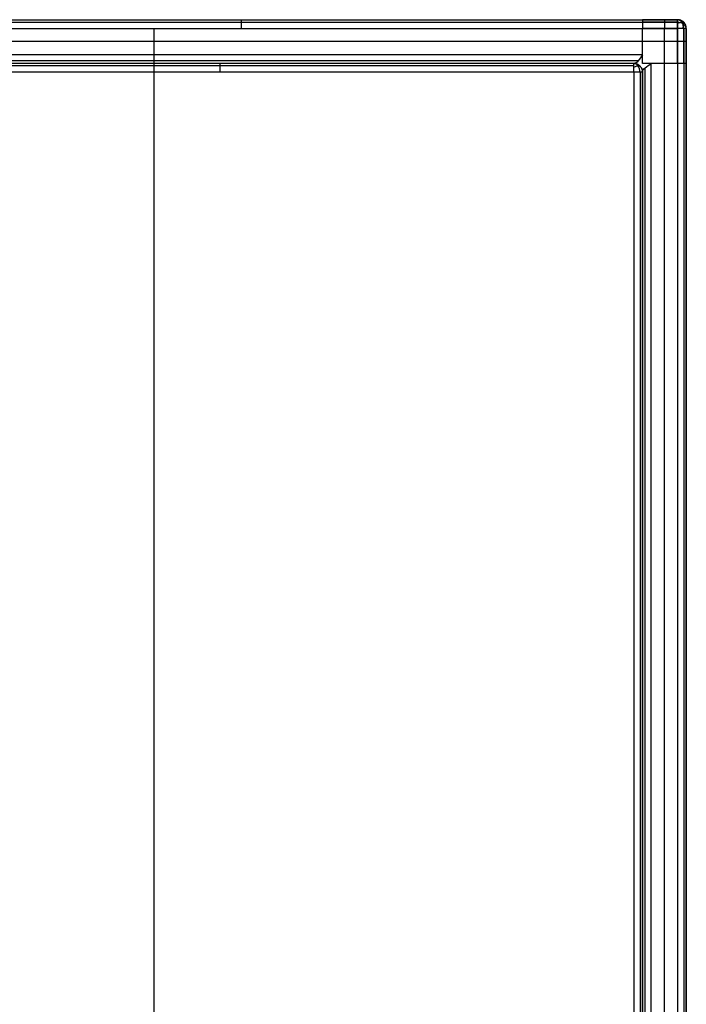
# Model space of a CAD drawing. Header units: millimetres. Extents: x -15.2 to 0, y -0.1 to 44.9.
# Tile 12 of 12: x -7.6 to 0, y 33.6 to 44.9. Entities that reach past the tile are written whole.
import ezdxf

# ---------------------------------------------------------------- set-up
doc = ezdxf.new("R2010")
doc.units = ezdxf.units.MM
doc.header["$MEASUREMENT"] = 0
doc.layers.add('Default', color=7, linetype='Continuous', true_color=0x000000)

msp = doc.modelspace()

# ---------------------------------------------------------------- linework, layer by layer
at = {"layer": 'Default'}
for p, q in [((-0.1, 44.8, -0.1), (-0.5, 44.8, -0.1)), ((-0.25, 44.4, -0.1), (-0.25, 44.8, -0.1)), ((-0.1, 44.4, -0.1), (-0.1, 44.8, -0.1)), ((-0.1, 44.65, -0.1), (-0.5, 44.65, -0.1))]:
    msp.add_line(p, q, dxfattribs=at)
at = {"layer": 'Default', "extrusion": (-0.707106, 0, 0.707107)}
msp.add_arc((-44.8, 0.731, 0.872), 0.1, 90, 179.9998, dxfattribs=at)
at = {"layer": 'Default', "extrusion": (-0.503912, 0.701532, -0.503911)}
msp.add_arc((-26.055, 19.344, 30.908), 0.1, 109.8796, 180.0187, dxfattribs=at)
at = {"layer": 'Default', "extrusion": (0, 0.707107, 0.707107)}
msp.add_arc((0.1, -31.678, 31.678), 0.1, 180, 270, dxfattribs=at)
at = {"layer": 'Default', "extrusion": (0.701531, -0.503912, 0.503912)}
msp.add_arc((36.328, 13.211, -22.645), 0.1, 289.8795, 0.0187, dxfattribs=at)
at = {"layer": 'Default', "extrusion": (-0.707107, 0, 0.707107)}
msp.add_arc((-44.3, 0.024, 0.872), 0.1, 90, 180, dxfattribs=at)
at = {"layer": 'Default', "extrusion": (-0.503912, 0.701531, -0.503912)}
msp.add_arc((-25.357, 18.854, 31.061), 0.1, 109.8795, 180.0187, dxfattribs=at)
at = {"layer": 'Default'}
for points, degree in [([(-14.9, 44.9), (-7.7, 44.9), (-0.5, 44.9)], 2), ([(-12.167, 44.9, 1.133), (-6.133, 44.9, 1.133), (-0.1, 44.9, 1.133)], 2), ([(-7.5, 44.9, 1.133), (-7.5, 44.9, 0.567), (-7.5, 44.9)], 2), ([(-0.1, 44.9), (-0.3, 44.9), (-0.5, 44.9)], 2), ([(-0.1, 44.9, 1.133), (-0.1, 44.9, 0.567), (-0.1, 44.9)], 2), ([(-14.9, 44.871, -0.071), (-7.7, 44.871, -0.071), (-0.5, 44.871, -0.071)], 2), ([(-14.9, 44.8, -0.1), (-7.7, 44.8, -0.1), (-0.5, 44.8, -0.1)], 2), ([(-12.167, 44.871, 1.204), (-6.133, 44.871, 1.204), (-0.1, 44.871, 1.204)], 2), ([(-12.167, 44.8, 1.233), (-6.133, 44.8, 1.233), (-0.1, 44.8, 1.233)], 2), ([(-6.083, 0, 1.233), (-6.083, 22.4, 1.233), (-6.083, 44.8, 1.233)], 2), ([(-0.1, 44.871, -0.071), (-0.3, 44.871, -0.071), (-0.5, 44.871, -0.071)], 2), ([(-0.5, 44.5, -0.1), (-0.5, 44.65, -0.1), (-0.5, 44.8, -0.1)], 2), ([(-0.1, 44.8, 1.233), (-0.1, 22.4, 1.233), (-0.1, 0, 1.233)], 2), ([(-0.029, 44.871, 1.133), (-0.029, 44.871, 0.567), (-0.029, 44.871)], 2), ([(-0.029, 44.8, 1.204), (-0.029, 22.4, 1.204), (-0.029, 0, 1.204)], 2), ([(-0.029, 44.4, -0.071), (-0.029, 44.6, -0.071), (-0.029, 44.8, -0.071)], 2), ([(0, 44.4), (0, 44.6), (0, 44.8)], 2), ([(0, 44.8, 1.133), (0, 22.4, 1.133), (0, 0, 1.133)], 2), ([(0, 44.8, 1.133), (0, 44.8, 0.567), (0, 44.8)], 2), ([(0, 0, 0.567), (0, 22.4, 0.567), (0, 44.8, 0.567)], 2), ([(-0.5, 44.65, -0.1), (-7.7, 44.65, -0.1), (-14.9, 44.65, -0.1)], 2), ([(-0.5, 44.5, -0.1), (-7.7, 44.5, -0.1), (-14.9, 44.5, -0.1)], 2), ([(-0.5, 44.5, -0.1), (-0.517, 44.477, -0.101), (-0.55, 44.42, -0.08), (-0.583, 44.399, -0.023), (-0.6, 44.4)], 3), ([(-0.5, 44.4, -0.1), (-0.5, 44.45, -0.1), (-0.5, 44.5, -0.1)], 2), ([(-0.55, 44.429, -0.071), (-7.725, 44.429, -0.071), (-14.9, 44.429, -0.071)], 2), ([(-0.6, 44.4), (-7.75, 44.4), (-14.9, 44.4)], 2), ([(-0.6, 44.4, 0.633), (-6.383, 44.4, 0.633), (-12.167, 44.4, 0.633)], 2), ([(-0.6, 44.371, 0.704), (-6.383, 44.371, 0.704), (-12.167, 44.371, 0.704)], 2), ([(-7.5, 44.4, 0.633), (-7.5, 44.4, 0.317), (-7.5, 44.4)], 2), ([(-0.6, 44.4), (-0.6, 44.4, 0.317), (-0.6, 44.4, 0.633)], 2), ([(-0.529, 44.371), (-0.529, 44.371, 0.317), (-0.529, 44.371, 0.633)], 2), ([(-0.5, 44.3), (-0.501, 44.317, -0.023), (-0.48, 44.35, -0.08), (-0.423, 44.383, -0.101), (-0.4, 44.4, -0.1)], 3), ([(-0.4, 44.4, -0.1), (-0.45, 44.4, -0.1), (-0.5, 44.4, -0.1)], 2), ([(-0.471, 0.45, -0.071), (-0.471, 22.4, -0.071), (-0.471, 44.35, -0.071)], 2), ([(-0.4, 0.4, -0.1), (-0.4, 22.4, -0.1), (-0.4, 44.4, -0.1)], 2), ([(-0.1, 44.4, -0.1), (-0.25, 44.4, -0.1), (-0.4, 44.4, -0.1)], 2), ([(-0.25, 0.4, -0.1), (-0.25, 22.4, -0.1), (-0.25, 44.4, -0.1)], 2), ([(-0.1, 44.4, -0.1), (-0.1, 22.4, -0.1), (-0.1, 0.4, -0.1)], 2), ([(-0.029, 44.4, -0.071), (-0.029, 22.4, -0.071), (-0.029, 0.4, -0.071)], 2), ([(0, 44.4), (0, 22.4), (0, 0.4)], 2), ([(-0.6, 44.3, 0.733), (-6.383, 44.3, 0.733), (-12.167, 44.3, 0.733)], 2), ([(-6.083, 0.5, 0.733), (-6.083, 22.4, 0.733), (-6.083, 44.3, 0.733)], 2), ([(-0.6, 44.3, 0.733), (-0.6, 22.4, 0.733), (-0.6, 0.5, 0.733)], 2), ([(-0.529, 44.3, 0.704), (-0.529, 22.4, 0.704), (-0.529, 0.5, 0.704)], 2), ([(-0.5, 0.5), (-0.5, 22.4), (-0.5, 44.3)], 2), ([(-0.5, 44.3, 0.633), (-0.5, 22.4, 0.633), (-0.5, 0.5, 0.633)], 2), ([(-0.5, 44.3), (-0.5, 44.3, 0.317), (-0.5, 44.3, 0.633)], 2), ([(-0.5, 0.5, 0.567), (-0.5, 22.4, 0.567), (-0.5, 44.3, 0.567)], 2)]:
    msp.add_open_spline(points, degree=degree, dxfattribs=at)
for points, weights in [([(-5.083, 44.8, 1.233), (-5.083, 44.9, 1.233), (-5.083, 44.9, 1.133)], [1, 0.707106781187, 1]), ([(-0.5, 44.9), (-0.5, 44.9, -0.1), (-0.5, 44.8, -0.1)], [1, 0.707106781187, 1]), ([(-0.25, 44.9), (-0.25, 44.9, -0.1), (-0.25, 44.8, -0.1)], [1, 0.707106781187, 1]), ([(-0.1, 44.9, 1.133), (-0.1, 44.9, 1.233), (-0.1, 44.8, 1.233)], [1, 0.707106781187, 1]), ([(0, 44.8, 1.133), (0, 44.9, 1.133), (-0.1, 44.9, 1.133)], [1, 0.707106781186, 1]), ([(0, 44.8), (0, 44.9), (-0.1, 44.9)], [1, 0.707106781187, 1]), ([(-0.1, 44.8, -0.1), (-0.1, 44.9, -0.1), (-0.1, 44.9)], [1, 0.707106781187, 1]), ([(0, 44.8, 0.557), (0, 44.9, 0.557), (-0.1, 44.9, 0.557)], [1, 0.707106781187, 1]), ([(0, 44.8, 1.133), (0, 44.8, 1.233), (-0.1, 44.8, 1.233)], [1, 0.707106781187, 1]), ([(0, 44.8), (0, 44.8, -0.1), (-0.1, 44.8, -0.1)], [1, 0.707106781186, 1]), ([(0, 44.65), (0, 44.65, -0.1), (-0.1, 44.65, -0.1)], [1, 0.707106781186, 1]), ([(-5.333, 44.4, 0.633), (-5.333, 44.4, 0.733), (-5.333, 44.3, 0.733)], [1, 0.707106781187, 1]), ([(-0.6, 44.3, 0.733), (-0.6, 44.4, 0.733), (-0.6, 44.4, 0.633)], [1, 0.707106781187, 1]), ([(-0.6, 44.4, 0.633), (-0.5, 44.4, 0.633), (-0.5, 44.3, 0.633)], [1, 0.707106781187, 1]), ([(-0.5, 44.3), (-0.5, 44.4), (-0.6, 44.4)], [1, 0.707106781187, 1]), ([(-0.6, 44.4, 0.307), (-0.5, 44.4, 0.307), (-0.5, 44.3, 0.307)], [1, 0.707106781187, 1]), ([(0, 44.4), (0, 44.4, -0.1), (-0.1, 44.4, -0.1)], [1, 0.707106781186, 1]), ([(-0.5, 44.3, 0.633), (-0.5, 44.3, 0.733), (-0.6, 44.3, 0.733)], [1, 0.707106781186, 1])]:
    msp.add_rational_spline(points, weights, degree=2, dxfattribs=at)

doc.saveas('drawing.dxf')
